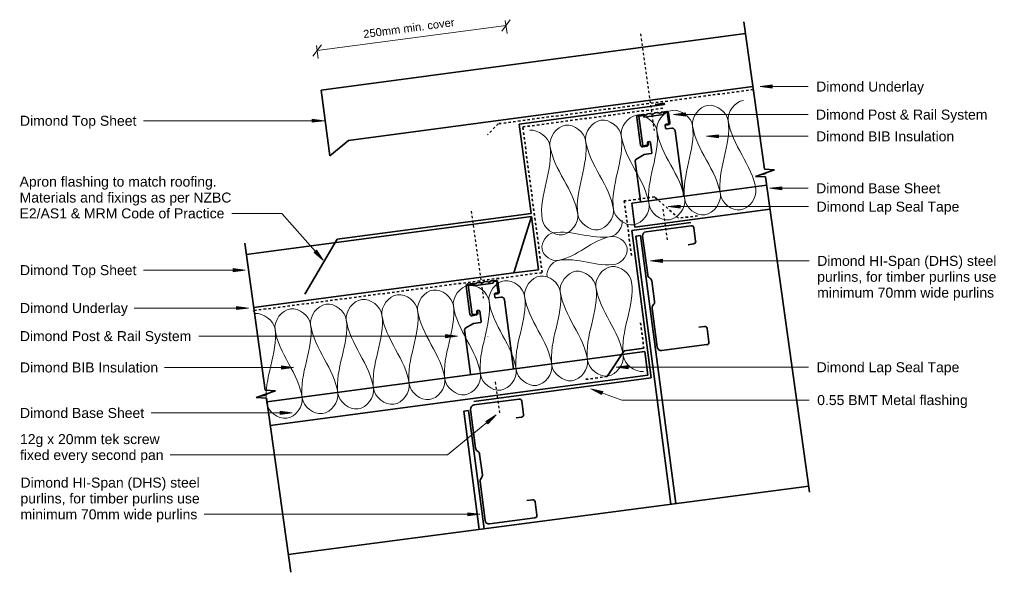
# Model space of a CAD drawing. Header units: millimetres. Extents: x 7434 to 8666, y 4599 to 5290.
import ezdxf

# ---------------------------------------------------------------- set-up
doc = ezdxf.new("R2010")
doc.units = ezdxf.units.MM
doc.linetypes.add('Dash', pattern=[6, 3, -3])
for name, color, linetype, lineweight in [('A-DETL', 90, 'Continuous', 18), ('A-DETL-GENF', 92, 'Continuous', 18), ('A-DETL-MEDM', 33, 'Continuous', 35), ('A-DETL-THIN', 151, 'Continuous', 18), ('Advanced Standard System_dwg', 8, 'Continuous', 18), ('G-ANNO-TEXT', 231, 'Continuous', 9)]:
    doc.layers.add(name, color=color, linetype=linetype, lineweight=lineweight)
doc.styles.add('Arial', font='arial.ttf', dxfattribs={"height": 10})
doc.styles.add('Arial_1', font='arial.ttf', dxfattribs={"height": 12.5})

# ---------------------------------------------------------------- blocks, each defined once
blk = doc.blocks.new('Advanced Standard System_dwg__ArchTick-320487-Roof Step Detail')
at = {"lineweight": 18}
blk.add_line((-0.5, -0.5), (0.5, 0.5), dxfattribs=at)

msp = doc.modelspace()

# ---------------------------------------------------------------- hatches: boundary and pattern name
at = {"layer": 'A-DETL-GENF'}
for points in [[(7725.2, 4926), (7725.2, 4925.1), (7727.7, 4925.6)], [(8018.2, 4894), (8018.2, 4893.1), (8020.7, 4893.6)], [(7744.2, 4796), (7744.2, 4795.1), (7746.7, 4795.6)]]:
    msp.add_hatch(color=7, dxfattribs=at).paths.add_polyline_path(points)
at = {"layer": 'G-ANNO-TEXT'}
for points in [[(8360.2, 5206.2), (8375.2, 5204.2), (8375.2, 5208.1)], [(7814.5, 5163.4), (7799.5, 5165.4), (7799.5, 5161.4)], [(8251.8, 5171.1), (8266.8, 5169.1), (8266.8, 5173.1)], [(8293.1, 5143.9), (8308.1, 5141.9), (8308.1, 5145.9)], [(8372.3, 5078.9), (8387.3, 5077), (8387.3, 5080.9)], [(8245.1, 5056), (8260.1, 5054), (8260.1, 5057.9)], [(7813.6, 4988.9), (7805.1, 5001.5), (7802.2, 4998.8)], [(8223, 4988.1), (8238, 4986.1), (8238, 4990.1)], [(7716, 4976.6), (7701, 4978.5), (7701, 4974.6)], [(7719.9, 4929.1), (7704.9, 4931.1), (7704.9, 4927.2)], [(7981.3, 4894.1), (7966.3, 4896), (7966.3, 4892.1)], [(7776.2, 4854.9), (7761.2, 4856.9), (7761.2, 4852.9)], [(8179.9, 4855.1), (8194.9, 4853.1), (8194.9, 4857.1)], [(8148.3, 4828.2), (8161.7, 4821.2), (8163.1, 4824.9)], [(7774.6, 4798), (7759.6, 4800), (7759.6, 4796)], [(8029.7, 4795.4), (8016.9, 4787.4), (8019.4, 4784.3)], [(8009.4, 4671.2), (7994.4, 4673.1), (7994.4, 4669.2)]]:
    msp.add_hatch(color=7, dxfattribs=at).paths.add_polyline_path(points)

# ---------------------------------------------------------------- linework, layer by layer
at = {"layer": 'A-DETL', "linetype": 'Dash', "lineweight": 25}
for p, q in [((8210.6, 5272), (8227.5, 5151.1)), ((7998.6, 5050.5), (8013.8, 4941.5)), ((8238.3, 5053), (8243.8, 5013.4)), ((8028.5, 4836.7), (8034.1, 4797.1))]:
    msp.add_line(p, q, dxfattribs=at)
at = {"layer": 'A-DETL', "linetype": 'Dash', "lineweight": 35}
for p, q in [((8351.5, 5202.4), (8032.3, 5159.6)), ((8063.1, 5155.6), (8241, 5179.5)), ((8032.3, 5159.6), (8019, 5145.6)), ((8087.4, 4973.4), (8063.1, 5155.6)), ((8228.2, 5068.1), (8190.1, 5063.1)), ((8190.1, 5063.1), (8199.5, 4992.2)), ((8258.1, 5041.6), (8228.2, 5068.1)), ((8281.8, 5044.3), (8258.1, 5041.6)), ((7727.1, 4926), (8087.4, 4973.4)), ((8210.4, 4910.6), (8214.6, 4878.9)), ((8214.6, 4878.9), (8189.9, 4875.6)), ((8189.9, 4875.6), (8168.8, 4843.4)), ((8168.8, 4843.4), (8140.9, 4839.9))]:
    msp.add_line(p, q, dxfattribs=at)
at = {"layer": 'A-DETL'}
for points in [[(8320.1, 5163.5), (8318.6, 5174), (8328.7, 5187.4), (8339.2, 5188.9)], [(8230.9, 5151), (8229.5, 5161.5), (8248.4, 5188.2), (8274, 5167.7), (8275.5, 5157.2)], [(8275.5, 5157.2), (8274, 5167.7), (8293, 5194.4), (8318.6, 5174), (8320.1, 5163.5)], [(8141.8, 5138.5), (8140.3, 5149), (8159.3, 5175.7), (8184.9, 5155.3), (8186.4, 5144.8)], [(8186.4, 5144.8), (8184.9, 5155.3), (8203.9, 5181.9), (8229.5, 5161.5), (8230.9, 5151)], [(8320.1, 5163.5), (8324.4, 5132.9), (8306, 5101.9), (8310.3, 5071.2)], [(8354.8, 5077.5), (8350.5, 5108.1), (8324.4, 5132.9), (8320.1, 5163.5)], [(8071.8, 5151.4), (8082.3, 5152.9), (8095.8, 5142.8), (8097.2, 5132.3)], [(8097.2, 5132.3), (8095.8, 5142.8), (8114.8, 5169.5), (8140.3, 5149), (8141.8, 5138.5)], [(8230.9, 5151), (8235.2, 5120.4), (8216.8, 5089.4), (8221.1, 5058.8)], [(8265.7, 5065), (8261.4, 5095.6), (8235.2, 5120.4), (8230.9, 5151)], [(8275.5, 5157.2), (8279.8, 5126.6), (8261.4, 5095.6), (8265.7, 5065)], [(8310.3, 5071.2), (8306, 5101.9), (8279.8, 5126.6), (8275.5, 5157.2)], [(8141.8, 5138.5), (8146.1, 5107.9), (8127.7, 5076.9), (8132, 5046.3)], [(8176.6, 5052.5), (8172.3, 5083.1), (8146.1, 5107.9), (8141.8, 5138.5)], [(8186.4, 5144.8), (8190.7, 5114.1), (8172.3, 5083.1), (8176.6, 5052.5)], [(8221.1, 5058.8), (8216.8, 5089.4), (8190.7, 5114.1), (8186.4, 5144.8)], [(8097.2, 5132.3), (8101.5, 5101.7), (8083.1, 5070.7), (8087.4, 5040)], [(8132, 5046.3), (8127.7, 5076.9), (8101.5, 5101.7), (8097.2, 5132.3)], [(8310.3, 5071.2), (8311.7, 5060.7), (8337.3, 5040.3), (8356.3, 5067), (8354.8, 5077.5)], [(8221.1, 5058.8), (8222.6, 5048.2), (8248.2, 5027.8), (8267.2, 5054.5), (8265.7, 5065)], [(8265.7, 5065), (8267.2, 5054.5), (8292.7, 5034.1), (8311.7, 5060.7), (8310.3, 5071.2)], [(8132, 5046.3), (8133.5, 5035.8), (8159.1, 5015.3), (8178, 5042), (8176.6, 5052.5)], [(8176.6, 5052.5), (8178, 5042), (8203.6, 5021.6), (8222.6, 5048.2), (8221.1, 5058.8)], [(8087.4, 5040), (8088.9, 5029.5), (8114.5, 5009.1), (8133.5, 5035.8), (8132, 5046.3)], [(8187.3, 5039), (8188.8, 5030.9), (8181.4, 5020.1), (8173.3, 5018.6)], [(8173.3, 5018.6), (8149.7, 5014.3), (8125, 5027.5), (8101.3, 5023.2)], [(8101.3, 5023.2), (8093.2, 5021.7), (8078.2, 5001.1), (8099.5, 4987.2), (8107.6, 4988.7)], [(8107.6, 4988.7), (8131.3, 4993.1), (8149.7, 5014.3), (8173.3, 5018.6)], [(8173.3, 5018.6), (8181.4, 5020.1), (8202.8, 5006.3), (8187.8, 4985.7), (8179.7, 4984.2)], [(8107.6, 4988.7), (8099.5, 4987.2), (8092.1, 4976.5), (8093.6, 4968.4)], [(8179.7, 4984.2), (8156, 4979.9), (8131.3, 4993.1), (8107.6, 4988.7)], [(8110.1, 4949.8), (8108.7, 4960.3), (8127.9, 4986.9), (8153.3, 4966.2), (8154.7, 4955.7)], [(8154.7, 4955.7), (8153.3, 4966.2), (8172.5, 4992.7), (8197.9, 4972.1), (8199.3, 4961.6)], [(8020.9, 4938.1), (8019.5, 4948.6), (8038.7, 4975.1), (8064.1, 4954.5), (8065.5, 4943.9)], [(8065.5, 4943.9), (8064.1, 4954.5), (8083.3, 4981), (8108.7, 4960.3), (8110.1, 4949.8)], [(7931.6, 4926.3), (7930.3, 4936.8), (7949.5, 4963.4), (7974.9, 4942.7), (7976.3, 4932.2)], [(7976.3, 4932.2), (7974.9, 4942.7), (7994.1, 4969.2), (8019.5, 4948.6), (8020.9, 4938.1)], [(8154.7, 4955.7), (8158.8, 4925), (8140.1, 4894.2), (8144.2, 4863.5)], [(8188.8, 4869.4), (8184.7, 4900.1), (8158.8, 4925), (8154.7, 4955.7)], [(8199.3, 4961.6), (8203.4, 4930.9), (8184.7, 4900.1), (8188.8, 4869.4)], [(7842.4, 4914.6), (7841, 4925.1), (7860.2, 4951.6), (7885.6, 4931), (7887, 4920.4)], [(7887, 4920.4), (7885.6, 4931), (7904.8, 4957.5), (7930.3, 4936.8), (7931.6, 4926.3)], [(8065.5, 4943.9), (8069.5, 4913.3), (8050.9, 4882.4), (8054.9, 4851.8)], [(8099.5, 4857.6), (8095.5, 4888.3), (8069.5, 4913.3), (8065.5, 4943.9)], [(8110.1, 4949.8), (8114.1, 4919.2), (8095.5, 4888.3), (8099.5, 4857.6)], [(8144.2, 4863.5), (8140.1, 4894.2), (8114.1, 4919.2), (8110.1, 4949.8)], [(7753.2, 4902.8), (7751.8, 4913.3), (7771, 4939.9), (7796.4, 4919.2), (7797.8, 4908.7)], [(7797.8, 4908.7), (7796.4, 4919.2), (7815.6, 4945.7), (7841, 4925.1), (7842.4, 4914.6)], [(7976.3, 4932.2), (7980.3, 4901.5), (7961.7, 4870.7), (7965.7, 4840)], [(8010.3, 4845.9), (8006.3, 4876.6), (7980.3, 4901.5), (7976.3, 4932.2)], [(8020.9, 4938.1), (8024.9, 4907.4), (8006.3, 4876.6), (8010.3, 4845.9)], [(8054.9, 4851.8), (8050.9, 4882.4), (8024.9, 4907.4), (8020.9, 4938.1)], [(7727.9, 4922.2), (7738.5, 4923.6), (7751.8, 4913.3), (7753.2, 4902.8)], [(7887, 4920.4), (7891.1, 4889.8), (7872.4, 4858.9), (7876.5, 4828.3)], [(7921.1, 4834.2), (7917, 4864.8), (7891.1, 4889.8), (7887, 4920.4)], [(7931.6, 4926.3), (7935.7, 4895.7), (7917, 4864.8), (7921.1, 4834.2)], [(7965.7, 4840), (7961.7, 4870.7), (7935.7, 4895.7), (7931.6, 4926.3)], [(7753.2, 4902.8), (7757.2, 4872.2), (7738.6, 4841.3), (7742.6, 4810.7)], [(7787.2, 4816.5), (7783.2, 4847.2), (7757.2, 4872.2), (7753.2, 4902.8)], [(7797.8, 4908.7), (7801.8, 4878), (7783.2, 4847.2), (7787.2, 4816.5)], [(7831.8, 4822.4), (7827.8, 4853.1), (7801.8, 4878), (7797.8, 4908.7)], [(7842.4, 4914.6), (7846.4, 4883.9), (7827.8, 4853.1), (7831.8, 4822.4)], [(7876.5, 4828.3), (7872.4, 4858.9), (7846.4, 4883.9), (7842.4, 4914.6)], [(8144.2, 4863.5), (8145.5, 4853), (8171, 4832.4), (8190.2, 4858.9), (8188.8, 4869.4)], [(8188.8, 4869.4), (8190.2, 4858.9), (8203.5, 4848.6), (8214, 4850)], [(8054.9, 4851.8), (8056.3, 4841.3), (8081.7, 4820.6), (8100.9, 4847.1), (8099.5, 4857.6)], [(8099.5, 4857.6), (8100.9, 4847.1), (8126.3, 4826.5), (8145.5, 4853), (8144.2, 4863.5)], [(7965.7, 4840), (7967.1, 4829.5), (7992.5, 4808.9), (8011.7, 4835.4), (8010.3, 4845.9)], [(8010.3, 4845.9), (8011.7, 4835.4), (8037.1, 4814.7), (8056.3, 4841.3), (8054.9, 4851.8)], [(7876.5, 4828.3), (7877.8, 4817.8), (7903.3, 4797.1), (7922.5, 4823.6), (7921.1, 4834.2)], [(7921.1, 4834.2), (7922.5, 4823.6), (7947.9, 4803), (7967.1, 4829.5), (7965.7, 4840)], [(7742.6, 4810.7), (7744, 4800.1), (7769.4, 4779.5), (7788.6, 4806), (7787.2, 4816.5)], [(7787.2, 4816.5), (7788.6, 4806), (7814, 4785.4), (7833.2, 4811.9), (7831.8, 4822.4)], [(7831.8, 4822.4), (7833.2, 4811.9), (7858.6, 4791.2), (7877.8, 4817.8), (7876.5, 4828.3)]]:
    msp.add_open_spline(points, degree=3, dxfattribs=at)
at = {"layer": 'A-DETL-MEDM'}
for p, q in [((8365.5, 5103), (8339.7, 5287)), ((7810.8, 5201.8), (8341.7, 5272.5)), ((7821.7, 5119.7), (7810.8, 5201.8)), ((8351, 5206.2), (7845, 5138.8)), ((8058.6, 5159.1), (8240.5, 5183.5)), ((8228.6, 5173.1), (8231.2, 5173.5)), ((8240.2, 5185.4), (8228.8, 5183.9)), ((8235.1, 5172.9), (8236.5, 5173.9)), ((8237.5, 5174.3), (8242.8, 5175)), ((8239.4, 5173.3), (8243, 5173.8)), ((8240.5, 5183.5), (8240.2, 5185.4)), ((8210.5, 5132.8), (8205.9, 5167.6)), ((8208, 5170.4), (8213.4, 5171.1)), ((8208.5, 5169.2), (8214.5, 5170)), ((8213.5, 5132), (8208.5, 5169.2)), ((8214.5, 5171), (8216.1, 5170.4)), ((8214.5, 5170), (8214.8, 5168)), ((8214.8, 5168), (8239.6, 5171.3)), ((8217.2, 5170.5), (8218.6, 5171.5)), ((8219.7, 5171.9), (8222.3, 5172.3)), ((8223.4, 5172.2), (8225.1, 5171.6)), ((8226.2, 5171.7), (8227.6, 5172.7)), ((8232.3, 5173.4), (8234, 5172.8)), ((8239.6, 5171.3), (8239.4, 5173.3)), ((8244.4, 5171.2), (8246, 5159.6)), ((8245.6, 5172.9), (8247.1, 5161)), ((8073.5, 5047.5), (8058.6, 5159.1)), ((8244.8, 5158.2), (8241.4, 5158.2)), ((8241.4, 5158), (8241.9, 5154)), ((8246, 5159.6), (8242.3, 5159.1)), ((8243.1, 5153.1), (8249.5, 5154)), ((8253.7, 5150.8), (8264.6, 5068.9)), ((7845, 5138.8), (7821.7, 5119.7)), ((8221.7, 5137.4), (8219.9, 5137.1)), ((8220, 5136.6), (8220.3, 5134.4)), ((8224.6, 5123.4), (8222.8, 5136.5)), ((8218.3, 5131.7), (8213.4, 5130.8)), ((8218.4, 5132.7), (8213.5, 5132)), ((8219, 5136), (8219.3, 5134)), ((8210, 5066), (8203.8, 5113)), ((8204.7, 5115), (8215.2, 5121.1)), ((8215.2, 5121.1), (8223.7, 5122.3)), ((8354.1, 5093.8), (8378.2, 5102.2)), ((8378.2, 5102.2), (8365.5, 5103)), ((8366.9, 5093.1), (8354.1, 5093.8)), ((8397.4, 4875.2), (8366.9, 5093.1)), ((8422, 4698.9), (8366.9, 5093.1)), ((8199.6, 5060.3), (8368.3, 5082.8)), ((8210.6, 5061.7), (8210, 5066)), ((8203.5, 5030.5), (8199.6, 5060.3)), ((8372.5, 5053), (8203.5, 5030.5)), ((8074, 5043.5), (7717.1, 4996)), ((7831.1, 5015.2), (8073.5, 5047.5)), ((8051.9, 4973), (8074, 5043.5)), ((8082.8, 4977.1), (8074, 5043.5)), ((8199.4, 5026.3), (8273.3, 5036)), ((8223.7, 4841.7), (8199.4, 5026.3)), ((8217.4, 5024.6), (8273.9, 5032.1)), ((8277.2, 5029.5), (8279.4, 5012.6)), ((7790.6, 4946.7), (7831.1, 5015.2)), ((8210.4, 5019.8), (8204.4, 5019)), ((8204.4, 5019), (8248.5, 4683.9)), ((8254.5, 4684.7), (8210.4, 5019.8)), ((8219.4, 4970.5), (8213, 5019)), ((7741, 4826.5), (7715.3, 5010.4)), ((8276.9, 5009.3), (8269.9, 5008.4)), ((8082.8, 4977.1), (8051.9, 4973)), ((7726.4, 4929.7), (8051.9, 4973)), ((8222.5, 4966.3), (8221.3, 4967.2)), ((7997, 4921.6), (7992.4, 4956.4)), ((7994.5, 4959.2), (7999.9, 4959.9)), ((7995, 4958), (8001, 4958.8)), ((8000, 4920.9), (7995, 4958)), ((8001, 4959.8), (8002.6, 4959.2)), ((8001, 4958.8), (8001.3, 4956.8)), ((8001.3, 4956.8), (8026.1, 4960.1)), ((8003.7, 4959.3), (8005.1, 4960.4)), ((8006.2, 4960.7), (8008.8, 4961.1)), ((8009.9, 4961), (8011.5, 4960.4)), ((8012.6, 4960.5), (8014.1, 4961.5)), ((8015.1, 4961.9), (8017.7, 4962.3)), ((8018.8, 4962.2), (8020.5, 4961.6)), ((8021.6, 4961.7), (8023, 4962.7)), ((8024, 4963.1), (8029.3, 4963.8)), ((8025.9, 4962.1), (8029.5, 4962.6)), ((8026.1, 4960.1), (8025.9, 4962.1)), ((8030.9, 4960), (8032.5, 4948.4)), ((8032.1, 4961.7), (8033.6, 4949.8)), ((8227.8, 4937.3), (8224.5, 4963)), ((8031.3, 4947.1), (8027.9, 4947)), ((8027.9, 4946.8), (8028.4, 4942.8)), ((8032.5, 4948.4), (8028.8, 4947.9)), ((8029.6, 4941.9), (8036, 4942.8)), ((8040.2, 4939.6), (8051.7, 4853.1)), ((8231.3, 4880.2), (8224.9, 4928.7)), ((8225.9, 4932.4), (8226.8, 4933.6)), ((8004.8, 4920.5), (7999.9, 4919.6)), ((8004.9, 4921.5), (8000, 4920.9)), ((8005.5, 4924.8), (8005.8, 4922.8)), ((8008.2, 4926.2), (8006.4, 4925.9)), ((8006.5, 4925.4), (8006.8, 4923.2)), ((8011.1, 4912.2), (8009.3, 4925.3)), ((7991.2, 4903.8), (8001.7, 4909.9)), ((8001.7, 4909.9), (8010.2, 4911.1)), ((8283.5, 4905.3), (8290.4, 4906.2)), ((8293.8, 4903.6), (8296, 4886.7)), ((7997.2, 4850.1), (7990.3, 4901.8)), ((8189.9, 4875.6), (8214.6, 4878.8)), ((8293.4, 4883.4), (8236.9, 4875.9)), ((8215.8, 4875), (7743.1, 4812)), ((8168.8, 4843.4), (8189.9, 4875.6)), ((8219.8, 4845.2), (8215.8, 4875)), ((7747.2, 4782.3), (8219.8, 4845.2)), ((7997.7, 4845.9), (7997.2, 4850.1)), ((8001.8, 4812.2), (8223.7, 4841.7)), ((7729.7, 4817.3), (7753.8, 4825.7)), ((7742.4, 4816.6), (7729.7, 4817.3)), ((7753.8, 4825.7), (7741, 4826.5)), ((7772.9, 4598.7), (7742.4, 4816.6)), ((8002.1, 4808), (8058.6, 4815.4)), ((8062, 4812.8), (8064.2, 4796)), ((7995.3, 4801.1), (7989.4, 4800.3)), ((7989.4, 4800.3), (8008.8, 4652.3)), ((8014.8, 4653.1), (7995.3, 4801.1)), ((8004.2, 4753.8), (7997.8, 4802.3)), ((8061.6, 4792.6), (8054.7, 4791.7)), ((8007.3, 4749.6), (8006.1, 4750.5)), ((8012.6, 4720.6), (8009.2, 4746.3)), ((8421, 4706.6), (7769.8, 4620.9)), ((8016.1, 4663.5), (8009.7, 4712.1)), ((8010.7, 4715.7), (8011.6, 4716.9)), ((8068.3, 4688.6), (8075.2, 4689.5)), ((8078.6, 4686.9), (8080.8, 4670)), ((8078.2, 4666.7), (8021.7, 4659.2))]:
    msp.add_line(p, q, dxfattribs=at)
for centre, radius, start, end in [((8231.6, 5171.1), 2.45, 71.2562, 97.5875), ((8237.8, 5171.9), 2.45, 97.5875, 123.9189), ((8243.1, 5172.6), 2.45, 7.5875, 97.5875), ((8240.5, 5170.7), 4.02, 7.5875, 51.168), ((8208.3, 5168), 2.45, 97.5875, 187.5875), ((8213.7, 5168.7), 2.45, 71.2562, 97.5875), ((8216.5, 5171.6), 1.25, 251.2562, 303.9189), ((8220, 5169.5), 2.45, 97.5875, 123.9189), ((8222.6, 5169.9), 2.45, 71.2562, 97.5875), ((8225.5, 5172.8), 1.25, 251.2562, 303.9189), ((8228.9, 5170.7), 2.45, 97.5875, 123.9189), ((8234.4, 5173.9), 1.25, 251.2562, 303.9189), ((8242.4, 5158.1), 1, 97.5875, 187.5875), ((8242.9, 5154.1), 1, 187.5875, 277.5875), ((8244.7, 5160.7), 2.45, 271.5875, 7.5875), ((8220, 5136.1), 1, 97.5875, 187.5875), ((8221.8, 5136.4), 1, 7.5875, 97.5875), ((8213, 5133.2), 2.45, 187.5875, 280.4475), ((8217.9, 5134.1), 2.45, 280.4475, 7.5875), ((8218.1, 5133.9), 1.2, 282.3646, 7.5875), ((8205.8, 5113.2), 2.01, 121.0088, 187.5875), ((8223.6, 5123.3), 1, 277.5875, 7.5875), ((8274.3, 5029.1), 3, 7.5, 97.5), ((8218, 5019.7), 5, 97.5, 187.5), ((8276.5, 5012.3), 3, 277.5, 7.5), ((8224.4, 4971.2), 5, 187.5, 232.5), ((8219.5, 4962.3), 5, 7.5, 52.5), ((7994.8, 4956.8), 2.45, 97.5875, 187.5875), ((8000.2, 4957.5), 2.45, 71.2562, 97.5875), ((8003, 4960.4), 1.25, 251.2562, 303.9189), ((8006.5, 4958.3), 2.45, 97.5875, 123.9189), ((8009.1, 4958.7), 2.45, 71.2562, 97.5875), ((8011.9, 4961.6), 1.25, 251.2562, 303.9189), ((8015.4, 4959.5), 2.45, 97.5875, 123.9189), ((8018.1, 4959.9), 2.45, 71.2562, 97.5875), ((8020.9, 4962.8), 1.25, 251.2562, 303.9189), ((8024.3, 4960.7), 2.45, 97.5875, 123.9189), ((8029.6, 4961.4), 2.45, 7.5875, 97.5875), ((8027, 4959.5), 4.02, 7.5875, 51.168), ((8028.9, 4946.9), 1, 97.5875, 187.5875), ((8029.4, 4942.9), 1, 187.5875, 277.5875), ((8031.2, 4949.5), 2.45, 271.5875, 7.5875), ((8229.9, 4929.4), 5, 142.5, 187.5), ((8222.9, 4936.7), 5, 322.5, 7.5), ((7999.5, 4922), 2.45, 187.5875, 280.4475), ((8004.4, 4922.9), 2.45, 280.4475, 7.5875), ((8004.6, 4922.7), 1.2, 282.3646, 7.5875), ((8006.5, 4924.9), 1, 97.5875, 187.5875), ((8008.3, 4925.2), 1, 7.5875, 97.5875), ((7992.3, 4902), 2.01, 121.0088, 187.5875), ((8010.1, 4912.1), 1, 277.5875, 7.5875), ((8290.8, 4903.2), 3, 7.5, 97.5), ((8236.3, 4880.9), 5, 187.5, 277.5), ((8293, 4886.3), 3, 277.5, 7.5), ((8002.8, 4803), 5, 97.5, 187.5), ((8059, 4812.4), 3, 7.5, 97.5), ((8061.2, 4795.6), 3, 277.5, 7.5), ((8009.1, 4754.5), 5, 187.5, 232.5), ((8004.3, 4745.6), 5, 7.5, 52.5), ((8007.6, 4720), 5, 322.5, 7.5), ((8014.6, 4712.7), 5, 142.5, 187.5), ((8075.6, 4686.5), 3, 7.5, 97.5), ((8077.8, 4669.6), 3, 277.5, 7.5), ((8021, 4664.2), 5, 187.5, 277.5)]:
    msp.add_arc(centre, radius, start, end, dxfattribs=at)
for points, knots in [([(8249.5, 5154), (8250.1, 5154.1), (8250.9, 5154), (8251.9, 5153.5), (8252.7, 5152.9), (8253.4, 5152), (8253.6, 5151.2), (8253.7, 5150.8)], [0, 0, 0, 0, 0.285714, 0.428571, 0.571429, 0.785714, 1, 1, 1, 1]), ([(8368.8, 5098.9), (8366.8, 5097.4), (8364.1, 5096.2), (8361.3, 5096), (8360.9, 5096)], [1.0156243, 1.0156243, 1.0156243, 1.0156243, 1.4142136, 1.4907147, 1.4907147, 1.4907147, 1.4907147]), ([(8036, 4942.8), (8036.6, 4942.9), (8037.4, 4942.8), (8038.4, 4942.3), (8039.2, 4941.7), (8039.9, 4940.8), (8040.1, 4940), (8040.2, 4939.6)], [0, 0, 0, 0, 0.285714, 0.428571, 0.571429, 0.785714, 1, 1, 1, 1]), ([(7744.3, 4822.4), (7742.3, 4820.9), (7739.7, 4819.7), (7736.9, 4819.5), (7736.4, 4819.5)], [1.0156243, 1.0156243, 1.0156243, 1.0156243, 1.4142136, 1.4907147, 1.4907147, 1.4907147, 1.4907147])]:
    msp.add_open_spline(points, degree=3, knots=knots, dxfattribs=at)
at = {"layer": 'A-DETL-THIN'}
for p, q in [((8043.5, 5272.6), (8041.3, 5288.7)), ((8042.2, 5282.5), (7805.8, 5251.1)), ((7807.1, 5241.1), (7805, 5257.3))]:
    msp.add_line(p, q, dxfattribs=at)
at = {"layer": 'G-ANNO-TEXT', "color": 250}
for p, q in [((8375.2, 5208.1), (8360.2, 5206.2)), ((8360.2, 5206.2), (8375.2, 5204.2)), ((8360.2, 5206.2), (8420.2, 5206.2)), ((8375.2, 5204.2), (8375.2, 5208.1)), ((7589, 5163.4), (7588.7, 5163.4)), ((7814.5, 5163.4), (7589, 5163.4)), ((7814.5, 5163.4), (7799.5, 5165.4)), ((7799.5, 5165.4), (7799.5, 5161.4)), ((7799.5, 5161.4), (7814.5, 5163.4)), ((8266.8, 5173.1), (8251.8, 5171.1)), ((8251.8, 5171.1), (8266.8, 5169.1)), ((8251.8, 5171.1), (8420, 5171.1)), ((8266.8, 5169.1), (8266.8, 5173.1)), ((8308.1, 5145.9), (8293.1, 5143.9)), ((8293.1, 5143.9), (8308.1, 5141.9)), ((8293.1, 5143.9), (8420.1, 5143.9)), ((8308.1, 5141.9), (8308.1, 5145.9)), ((8387.3, 5080.9), (8372.3, 5078.9)), ((8372.3, 5078.9), (8387.3, 5077)), ((8372.3, 5078.9), (8420.2, 5078.9)), ((8387.3, 5077), (8387.3, 5080.9)), ((8260.1, 5057.9), (8245.1, 5056)), ((8245.1, 5056), (8260.1, 5054)), ((8245.1, 5056), (8420.7, 5056)), ((8260.1, 5054), (8260.1, 5057.9)), ((7709.8, 5047.5), (7699, 5047.5)), ((7761.7, 5047.5), (7709.8, 5047.5)), ((7813.6, 4988.9), (7761.7, 5047.5)), ((7805.1, 5001.5), (7802.2, 4998.8)), ((7813.6, 4988.9), (7805.1, 5001.5)), ((7802.2, 4998.8), (7813.6, 4988.9)), ((8238, 4990.1), (8223, 4988.1)), ((8238, 4986.1), (8238, 4990.1)), ((7589, 4976.6), (7588.7, 4976.6)), ((7716, 4976.6), (7589, 4976.6)), ((7716, 4976.6), (7701, 4978.5)), ((7701, 4978.5), (7701, 4974.6)), ((7701, 4974.6), (7716, 4976.6)), ((8223, 4988.1), (8238, 4986.1)), ((8223, 4988.1), (8421.5, 4988.1)), ((7577.5, 4929.1), (7577.1, 4929.1)), ((7719.9, 4929.1), (7577.5, 4929.1)), ((7719.9, 4929.1), (7704.9, 4931.1)), ((7704.9, 4931.1), (7704.9, 4927.2)), ((7704.9, 4927.2), (7719.9, 4929.1)), ((7658, 4894.1), (7657.7, 4894.1)), ((7981.3, 4894.1), (7658, 4894.1)), ((7981.3, 4894.1), (7966.3, 4896)), ((7966.3, 4896), (7966.3, 4892.1)), ((7966.3, 4892.1), (7981.3, 4894.1)), ((7615.2, 4854.9), (7614.8, 4854.9)), ((7776.2, 4854.9), (7615.2, 4854.9)), ((7776.2, 4854.9), (7761.2, 4856.9)), ((7761.2, 4856.9), (7761.2, 4852.9)), ((7761.2, 4852.9), (7776.2, 4854.9)), ((8194.9, 4857.1), (8179.9, 4855.1)), ((8179.9, 4855.1), (8194.9, 4853.1)), ((8179.9, 4855.1), (8420.7, 4855.1)), ((8194.9, 4853.1), (8194.9, 4857.1)), ((8148.3, 4828.2), (8161.7, 4821.2)), ((8163.1, 4824.9), (8148.3, 4828.2)), ((8148.3, 4828.2), (8187, 4814.1)), ((8161.7, 4821.2), (8163.1, 4824.9)), ((8187, 4814.1), (8421.5, 4814.1)), ((7598.6, 4798), (7598.3, 4798)), ((7774.6, 4798), (7598.6, 4798)), ((7774.6, 4798), (7759.6, 4800)), ((7759.6, 4800), (7759.6, 4796)), ((7759.6, 4796), (7774.6, 4798)), ((8029.7, 4795.4), (7968.9, 4745.4)), ((8029.7, 4795.4), (8016.9, 4787.4)), ((8019.4, 4784.3), (8029.7, 4795.4)), ((8016.9, 4787.4), (8019.4, 4784.3)), ((7648.1, 4745.4), (7622.1, 4745.4)), ((7968.9, 4745.4), (7648.1, 4745.4)), ((7670.3, 4671.2), (7664.4, 4671.2)), ((8009.4, 4671.2), (7670.3, 4671.2)), ((8009.4, 4671.2), (7994.4, 4673.1)), ((7994.4, 4673.1), (7994.4, 4669.2)), ((7994.4, 4669.2), (8009.4, 4671.2))]:
    msp.add_line(p, q, dxfattribs=at)

# ---------------------------------------------------------------- block references
at = {"layer": 'Advanced Standard System_dwg', "color": 7, "xscale": 12.5, "yscale": 12.5, "zscale": 12.5}
for p, rotation in [((8042.2, 5282.5), 7.587530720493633), ((7805.8, 5251.1), 187.5875307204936)]:
    msp.add_blockref('Advanced Standard System_dwg__ArchTick-320487-Roof Step Detail', p, dxfattribs=dict(at, rotation=rotation))

# ---------------------------------------------------------------- texts
at = {"layer": 'G-ANNO-TEXT', "color": 7, "insert": (7863, 5276.6), "char_height": 10, "width": 143.101, "attachment_point": 1, "rotation": 7.5875, "style": 'Arial'}
msp.add_mtext('250mm min. cover', dxfattribs=at)
at = {"layer": 'G-ANNO-TEXT', "color": 7, "char_height": 12.5, "attachment_point": 1, "style": 'Arial_1'}
for s, insert, width in [('Dimond Underlay', (8430.2, 5212.4), 161.139), ('Dimond Post & Rail System', (8430, 5177.3), 258.945), ('Dimond Top Sheet', (7434.2, 5169.6), 175.169), ('Dimond BIB Insulation', (8430.1, 5150.1), 206.835), ('Apron flashing to match roofing.', (7433.7, 5093.5), 297.025), ('Materials and fixings as per NZBC', (7433.7, 5073.6), 319.072), ('Dimond Base Sheet', (8430.2, 5085.2), 186.793), ('Dimond Lap Seal Tape', (8430.7, 5062.2), 214.852), ('E2/AS1 & MRM Code of Practice', (7433.7, 5053.8), 309.451), ('Dimond HI-Span (DHS) steel', (8431.5, 4994.4), 270.57), ('Dimond Top Sheet', (7434.2, 4982.8), 175.169), ('purlins, for timber purlins use', (8431.5, 4974.5), 269.367), ('minimum 70mm wide purlins', (8431.5, 4954.7), 266.16), ('Dimond Underlay', (7434.2, 4935.4), 161.139), ('Dimond Post & Rail System', (7434, 4900.3), 258.945), ('Dimond BIB Insulation', (7434.2, 4861.1), 206.835), ('Dimond Lap Seal Tape', (8430.7, 4861.4), 214.852), ('0.55 BMT Metal flashing ', (8431.5, 4820.3), 232.089), ('Dimond Base Sheet', (7434.2, 4804.2), 186.793), ('12g x 20mm tek screw', (7434.2, 4771.5), 212.848), ('fixed every second pan', (7434.2, 4751.6), 215.654), ('Dimond HI-Span (DHS) steel', (7434.8, 4717.1), 270.57), ('purlins, for timber purlins use', (7434.8, 4697.3), 269.367), ('minimum 70mm wide purlins', (7434.8, 4677.4), 266.16)]:
    msp.add_mtext(s, dxfattribs=dict(at, insert=insert, width=width))

doc.saveas('drawing.dxf')
